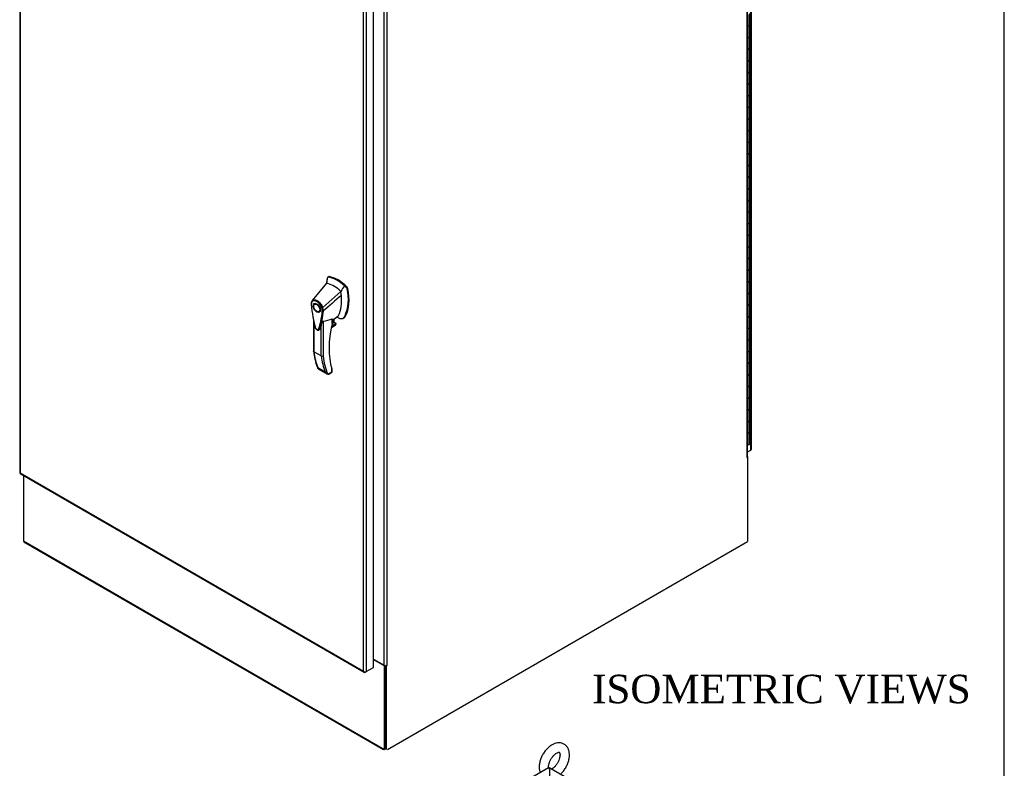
# Model space of a CAD drawing. Header units: inches. Extents: x 1 to 359, y -2 to 239.
# Tile 17 of 18: x 290 to 359, y 134 to 187. Entities that reach past the tile are written whole.
import ezdxf
from ezdxf.enums import TextEntityAlignment as Align

# ---------------------------------------------------------------- set-up
doc = ezdxf.new("R2010")
doc.units = ezdxf.units.IN
doc.header["$MEASUREMENT"] = 0
for name, color, linetype in [('COM54746-60', 7, 'Continuous'), ('COM70449-6', 7, 'Continuous'), ('COM71197-3', 7, 'Continuous'), ('COM71198-6', 7, 'Continuous'), ('COM71199-4', 7, 'Continuous'), ('Default', 7, 'Continuous'), ('HAN13068', 7, 'Continuous'), ('SCS86414', 7, 'Continuous')]:
    doc.layers.add(name, color=color, linetype=linetype)
doc.styles.add('SEACAD_Times_New_Roman', font='times.ttf')

# ---------------------------------------------------------------- blocks, each defined once
blk = doc.blocks.new('SE6')
at = {"layer": 'COM54746-60', "color": 7, "linetype": 'Continuous'}
for p, q in [((341.222, 186.289), (341.222, 187.106)), ((341.345, 186.357), (341.345, 187.173)), ((341.222, 185.473), (341.222, 186.289)), ((341.345, 185.54), (341.345, 186.357)), ((341.222, 184.656), (341.222, 185.473)), ((341.345, 184.724), (341.345, 185.54)), ((341.345, 183.907), (341.345, 184.724)), ((341.222, 183.84), (341.222, 184.656)), ((341.222, 183.023), (341.222, 183.84)), ((341.345, 183.091), (341.345, 183.907)), ((341.222, 182.207), (341.222, 183.023)), ((341.345, 182.274), (341.345, 183.091)), ((341.222, 181.39), (341.222, 182.207)), ((341.345, 181.458), (341.345, 182.274)), ((341.222, 180.574), (341.222, 181.39)), ((341.345, 180.641), (341.345, 181.458)), ((341.222, 179.757), (341.222, 180.574)), ((341.345, 179.825), (341.345, 180.641)), ((341.222, 178.941), (341.222, 179.757)), ((341.345, 179.008), (341.345, 179.825)), ((341.222, 178.124), (341.222, 178.941)), ((341.345, 178.192), (341.345, 179.008)), ((341.222, 177.308), (341.222, 178.124)), ((341.345, 177.375), (341.345, 178.192)), ((341.222, 176.491), (341.222, 177.308)), ((341.345, 176.559), (341.345, 177.375)), ((341.222, 175.675), (341.222, 176.491)), ((341.345, 175.742), (341.345, 176.559)), ((341.345, 174.926), (341.345, 175.742)), ((341.222, 174.858), (341.222, 175.675)), ((341.222, 174.042), (341.222, 174.858)), ((341.345, 174.109), (341.345, 174.926)), ((341.222, 173.225), (341.222, 174.042)), ((341.345, 173.293), (341.345, 174.109)), ((341.222, 172.409), (341.222, 173.225)), ((341.345, 172.476), (341.345, 173.293)), ((341.222, 171.592), (341.222, 172.409)), ((341.345, 171.66), (341.345, 172.476)), ((341.222, 170.776), (341.222, 171.592)), ((341.345, 170.843), (341.345, 171.66)), ((341.222, 169.959), (341.222, 170.776)), ((341.345, 170.027), (341.345, 170.843)), ((341.222, 169.143), (341.222, 169.959)), ((341.345, 169.21), (341.345, 170.027)), ((341.222, 168.326), (341.222, 169.143)), ((341.345, 168.394), (341.345, 169.21)), ((341.222, 167.51), (341.222, 168.326)), ((341.345, 167.577), (341.345, 168.394)), ((341.222, 166.693), (341.222, 167.51)), ((341.345, 166.761), (341.345, 167.577)), ((341.345, 165.944), (341.345, 166.761)), ((341.222, 165.877), (341.222, 166.693)), ((341.222, 165.06), (341.222, 165.877)), ((341.345, 165.128), (341.345, 165.944)), ((341.222, 164.244), (341.222, 165.06)), ((341.345, 164.311), (341.345, 165.128)), ((341.222, 163.427), (341.222, 164.244)), ((341.345, 163.495), (341.345, 164.311)), ((341.222, 162.611), (341.222, 163.427)), ((341.345, 162.678), (341.345, 163.495)), ((341.222, 161.794), (341.222, 162.611)), ((341.345, 161.862), (341.345, 162.678)), ((341.222, 160.978), (341.222, 161.794)), ((341.345, 161.045), (341.345, 161.862)), ((341.222, 160.161), (341.222, 160.978)), ((341.345, 160.229), (341.345, 161.045)), ((341.222, 159.345), (341.222, 160.161)), ((341.345, 159.412), (341.345, 160.229)), ((341.222, 158.528), (341.222, 159.345)), ((341.345, 158.596), (341.345, 159.412)), ((341.222, 157.712), (341.222, 158.528)), ((341.345, 157.779), (341.345, 158.596)), ((341.345, 156.963), (341.345, 157.779)), ((341.222, 156.895), (341.222, 157.712)), ((341.189, 156.895), (341.222, 156.895))]:
    blk.add_line(p, q, dxfattribs=at)
for centre, start_param in [((341.228, 186.357), 1.231949), ((341.228, 186.357), 1.525279), ((341.228, 185.54), 1.233438), ((341.228, 185.54), 1.525279), ((341.228, 184.724), 1.231949), ((341.228, 184.724), 1.525279), ((341.228, 183.907), 1.233438), ((341.228, 183.907), 1.525279), ((341.228, 183.091), 1.231949), ((341.228, 183.091), 1.525279), ((341.228, 182.274), 1.233438), ((341.228, 182.274), 1.525279), ((341.228, 181.458), 1.231949), ((341.228, 181.458), 1.525279), ((341.228, 180.641), 1.233438), ((341.228, 180.641), 1.525279), ((341.228, 179.825), 1.231949), ((341.228, 179.825), 1.525279), ((341.228, 179.008), 1.233438), ((341.228, 179.008), 1.525279), ((341.228, 178.192), 1.233438), ((341.228, 178.192), 1.525279), ((341.228, 177.375), 1.233438), ((341.228, 177.375), 1.525279), ((341.228, 176.559), 1.233438), ((341.228, 176.559), 1.525279), ((341.228, 175.742), 1.233438), ((341.228, 175.742), 1.525279), ((341.228, 174.926), 1.233438), ((341.228, 174.926), 1.525279), ((341.228, 174.109), 1.233438), ((341.228, 174.109), 1.525279), ((341.228, 173.293), 1.231949), ((341.228, 173.293), 1.525279), ((341.228, 172.476), 1.233438), ((341.228, 172.476), 1.525279), ((341.228, 171.66), 1.231949), ((341.228, 171.66), 1.525279), ((341.228, 170.843), 1.233438), ((341.228, 170.843), 1.525279), ((341.228, 170.027), 1.231949), ((341.228, 170.027), 1.525279), ((341.228, 169.21), 1.233438), ((341.228, 169.21), 1.525279), ((341.228, 168.394), 1.231949), ((341.228, 168.394), 1.525279), ((341.228, 167.577), 1.233438), ((341.228, 167.577), 1.525279), ((341.228, 166.761), 1.233438), ((341.228, 166.761), 1.525279), ((341.228, 165.944), 1.233438), ((341.228, 165.944), 1.525279), ((341.228, 165.128), 1.231949), ((341.228, 165.128), 1.525279), ((341.228, 164.311), 1.233438), ((341.228, 164.311), 1.525279), ((341.228, 163.495), 1.231949), ((341.228, 163.495), 1.525279), ((341.228, 162.678), 1.233438), ((341.228, 162.678), 1.525279), ((341.228, 161.862), 1.233438), ((341.228, 161.862), 1.525279), ((341.228, 161.045), 1.233438), ((341.228, 161.045), 1.525279), ((341.228, 160.229), 1.231949), ((341.228, 160.229), 1.525279), ((341.228, 159.412), 1.233438), ((341.228, 159.412), 1.525279), ((341.228, 158.596), 1.231949), ((341.228, 158.596), 1.525279), ((341.228, 157.779), 1.233438), ((341.228, 157.779), 1.525279), ((341.228, 156.963), 1.233438)]:
    blk.add_ellipse(centre, major_axis=(-0.117, 0), ratio=0.57735, start_param=start_param, end_param=3.141593, dxfattribs=at)
at = {"layer": 'COM71197-3', "color": 7, "linetype": 'Continuous'}
for p, q in [((341.147, 156.026), (341.147, 206.085)), ((341.189, 156.084), (341.189, 206.143)), ((315.649, 141.421), (315.649, 191.48)), ((315.851, 191.48), (315.851, 141.421)), ((341.136, 156.007), (341.147, 156.001)), ((341.147, 156.001), (341.181, 156.021)), ((341.181, 156.021), (341.159, 156.033)), ((341.181, 156.021), (341.181, 150.101)), ((315.881, 135.494), (341.181, 150.101)), ((314.912, 141.846), (315.649, 141.421)), ((315.75, 141.397), (315.75, 135.496)), ((315.78, 141.399), (315.817, 141.377)), ((315.851, 141.396), (315.817, 141.377)), ((315.817, 135.494), (315.817, 141.377)), ((315.828, 141.41), (315.851, 141.396)), ((315.753, 135.494), (315.75, 135.496))]:
    blk.add_line(p, q, dxfattribs=at)
for centre, major_axis, start_param, end_param in [((341.147, 156.013), (0.0075, 0.013), 0.785398, 3.926991), ((341.046, 156.084), (-0.143, 0), 2.356194, 3.141593), ((315.75, 141.479), (0.143, 0), 3.926991, 5.497787), ((315.851, 141.409), (-0.0075, -0.013), 0.785398, 3.926991)]:
    blk.add_ellipse(centre, major_axis=major_axis, ratio=0.57735, start_param=start_param, end_param=end_param, dxfattribs=at)
at = {"layer": 'COM71198-6', "color": 7, "linetype": 'Continuous'}
for p, q in [((341.181, 156.057), (341.181, 156.021)), ((290.319, 154.735), (290.319, 150.14)), ((290.319, 150.14), (315.683, 135.496)), ((290.348, 150.075), (315.603, 135.494)), ((314.912, 141.822), (315.683, 141.377)), ((315.72, 141.399), (315.683, 141.377)), ((315.683, 135.496), (315.683, 141.377)), ((315.75, 135.535), (315.75, 141.397))]:
    blk.add_line(p, q, dxfattribs=at)
for centre, major_axis, start_param, end_param in [((290.42, 150.199), (0.071, 0.124), 2.356194, 3.141593), ((315.784, 135.555), (0.072, 0.124), -3.926991, -3.909474)]:
    blk.add_ellipse(centre, major_axis=major_axis, ratio=0.57735, start_param=start_param, end_param=end_param, dxfattribs=at)
at = {"layer": 'COM71199-4', "color": 7, "linetype": 'Continuous'}
for p, q in [((341.412, 156.509), (341.412, 207.411)), ((341.454, 156.568), (341.454, 207.47)), ((290.046, 205.838), (290.046, 154.936)), ((290.088, 205.74), (290.088, 154.916)), ((314.192, 141), (314.192, 191.823)), ((314.394, 191.862), (314.394, 140.961)), ((314.912, 141.259), (314.912, 192.161)), ((341.189, 156.381), (341.412, 156.509)), ((290.083, 154.871), (314.256, 140.915)), ((290.087, 154.916), (290.088, 154.916)), ((290.087, 154.916), (290.088, 154.916)), ((290.087, 154.916), (290.087, 154.916)), ((290.088, 154.916), (314.192, 141)), ((290.088, 154.916), (290.088, 154.916)), ((314.394, 140.961), (314.912, 141.259)), ((314.192, 140.999), (314.192, 141)), ((314.192, 141), (314.192, 141)), ((314.192, 141), (314.192, 140.999)), ((314.192, 140.999), (314.192, 141)), ((314.192, 140.999), (314.192, 140.999)), ((314.263, 140.944), (314.247, 140.921)), ((314.327, 140.922), (314.394, 140.961))]:
    blk.add_line(p, q, dxfattribs=at)
for centre, radius, start, end in [((314.353, 141.053), 0.169, 198.56886, 231.33198), ((314.387, 141.171), 0.26, 221.3936, 244.29429)]:
    blk.add_arc(centre, radius, start, end, dxfattribs=at)
for centre, major_axis, start_param, end_param in [((341.311, 156.568), (-0.143, 0), 2.356194, 3.141593), ((290.189, 154.936), (0.143, 0), 3.141593, 3.27243), ((290.155, 154.994), (0.071, 0.124), 3.010756, 3.141593), ((314.327, 141.038), (0.071, 0.124), 3.010756, 3.926991), ((314.293, 141.019), (0.143, 0), 4.581552, 5.497787)]:
    blk.add_ellipse(centre, major_axis=major_axis, ratio=0.57735, start_param=start_param, end_param=end_param, dxfattribs=at)
for points in [[(290.047, 154.925), (290.049, 154.922), (290.054, 154.92), (290.064, 154.918), (290.068, 154.917), (290.077, 154.917), (290.082, 154.916), (290.087, 154.916)], [(290.075, 154.877), (290.074, 154.88), (290.074, 154.885), (290.077, 154.895), (290.079, 154.899), (290.082, 154.907), (290.085, 154.911), (290.087, 154.916)]]:
    blk.add_open_spline(points, degree=3, knots=[0, 0, 0, 0, 0.5, 0.5, 0.75, 0.75, 1, 1, 1, 1], dxfattribs=at)
at = {"layer": 'HAN13068', "color": 7, "linetype": 'Continuous'}
for p, q in [((311.607, 168.233), (310.601, 167.01)), ((311.657, 168.58), (311.607, 168.233)), ((311.667, 168.622), (311.657, 168.58)), ((311.747, 168.688), (311.689, 168.655)), ((311.722, 168.661), (311.779, 168.694)), ((312.607, 167.655), (311.335, 166.52)), ((312.993, 167.927), (312.866, 168.049)), ((312.993, 167.927), (313.05, 167.96)), ((313.048, 167.825), (313.105, 167.857)), ((310.601, 167.009), (310.573, 166.975)), ((310.857, 166.804), (310.769, 166.753)), ((311.069, 166.233), (311.157, 166.284)), ((311.385, 166.284), (311.387, 166.285)), ((310.691, 165.649), (310.691, 163.461)), ((310.717, 165.525), (310.717, 163.422)), ((311.361, 165.56), (311.361, 163.129)), ((312.271, 165.371), (311.957, 165.19)), ((311.97, 165.246), (312.252, 165.409)), ((312.004, 165.395), (312.004, 165.737)), ((312.004, 165.392), (312.121, 165.46)), ((312.022, 165.638), (312.395, 165.906)), ((312.022, 165.42), (312.022, 165.717)), ((312.121, 165.46), (312.121, 165.709)), ((312.13, 165.472), (312.13, 165.715)), ((312.252, 165.409), (312.13, 165.479)), ((312.773, 165.775), (312.831, 165.809)), ((312.88, 165.889), (312.937, 165.921)), ((311.234, 163.124), (311.234, 165.305)), ((311.942, 165.118), (312.21, 165.273)), ((311.945, 165.129), (312.242, 165.301)), ((311.234, 163.124), (310.717, 163.422)), ((310.982, 162.301), (311.498, 162.003)), ((311.01, 162.229), (311.636, 161.868)), ((311.695, 161.846), (311.983, 162.012)), ((311.765, 161.856), (311.98, 161.98)), ((311.983, 162.012), (311.983, 162.211)), ((312.01, 162.032), (312.01, 162.193))]:
    blk.add_line(p, q, dxfattribs=at)
for centre, radius, start, end in [((311.715, 168.614), 0.0478, 80.57156, 170.09371), ((310.147, 167.102), 2.99, 336.06491, 13.99549), ((312.843, 167.781), 0.21, 12.12422, 44.31154), ((310.865, 166.8), 0.337, 153.45406, 184.20608), ((310.853, 166.745), 0.32, 141.11203, 182.47497), ((310.865, 166.8), 0.337, 141.55217, 146.85821), ((306.416, 166.648), 4.984, 340.56542, 355.82537), ((311.257, 166.683), 0.181, 272.98106, 295.53925), ((310.597, 166.271), 0.708, 1.4293, 19.06819), ((311.35, 166.37), 0.0931, 241.17241, 292.54547), ((310.631, 166.245), 0.755, 2.98151, 21.32136), ((318.349, 167.312), 7.837, 190.09001, 195.88696), ((311.093, 167.792), 2.248, 276.83272, 293.90537), ((311.962, 165.42), 0.06, 346.46287, 0), ((312.232, 165.376), 0.0385, 352.48421, 59.47215), ((311.009, 162.687), 3.418, 65.17768, 67.57798), ((312.148, 165.373), 0.119, 301.76301, 322.50066), ((315.36, 163.97), 4.697, 186.16016, 201.37978), ((311.293, 163.243), 0.133, 243.40997, 300.79876), ((311.809, 162.185), 0.36, 210.45213, 251.46621), ((311.95, 162.032), 0.06, 300, 360), ((311.55, 161.909), 0.158, 335.6435, 336.40064)]:
    blk.add_arc(centre, radius, start, end, dxfattribs=at)
for centre, major_axis, ratio, start_param, end_param in [((314.219, 166.405), (-1.861, 3.223), 0.57735, 0.554197, 0.68076), ((312.107, 166.171), (-1.142, 1.979), 0.57735, -0.49151, -0.47064), ((312.107, 166.171), (-1.142, 1.979), 0.57735, -0.533193, -0.49151), ((312.107, 166.171), (-1.142, 1.979), 0.57735, 5.183029, 5.749992), ((312.358, 166.315), (-1.292, 2.238), 0.57735, 5.216072, 5.852948), ((311.81, 168.58), (0.062, -0.108), 0.57735, 2.711356, 3.141593), ((312.415, 166.348), (-1.292, 2.238), 0.57735, 5.142626, 5.852948), ((310.246, 168.408), (1.711, -2.963), 0.57735, 0.961917, 1.005578), ((310.246, 168.408), (1.711, -2.963), 0.57735, 0.934083, 0.961917), ((310.246, 168.408), (1.711, -2.963), 0.57735, 0.9125, 0.934083), ((310.554, 168.586), (1.861, -3.223), 0.57735, 0.347274, 1.032882), ((313.019, 167.882), (0.063, -0.108), 0.57735, 1.032882, 2.001033), ((311.007, 166.544), (0.175, -0.303), 0.57735, 3.396895, 3.682808), ((310.246, 168.408), (1.711, -2.963), 0.57735, 0.347274, 0.9125), ((311.007, 166.544), (0.175, -0.303), 0.57735, 5.74197, 6.027883), ((316.363, 166.287), (-3.239, -5.609), 0.57735, 5.185461, 5.79467), ((311.962, 165.42), (-0.06, 0), 0.57735, 2.356194, 3.141593), ((311.962, 165.42), (-0.0583, 0.014), 0.372014, 2.470308, 3.141593), ((311.957, 165.532), (-0.101, -0.175), 0.57735, 1.252561, 2.850817), ((311.947, 165.538), (0.094, 0.162), 0.57735, 4.529102, 5.92263), ((312.1, 165.472), (-0.03, 0), 0.57735, 2.356194, 3.141593), ((312.185, 165.346), (-0.063, -0.108), 0.57735, 1.492881, 2.113829), ((312.149, 166.281), (-0.225, 0.39), 0.57735, 3.222251, 3.488867), ((312.4, 166.426), (0.375, -0.65), 0.57735, -0.71714, -0.516378), ((312.4, 166.426), (-0.375, 0.65), 0.57735, 2.625215, 3.488867), ((312.456, 166.458), (-0.375, 0.65), 0.57735, 3.141593, 3.488867), ((315.908, 167.183), (-3.7, -6.408), 0.57735, -0.658671, -0.441314), ((316.424, 166.885), (-3.7, -6.408), 0.57735, -0.658671, -0.441314), ((316.488, 166.848), (-3.655, -6.33), 0.57735, 5.625294, 5.881649), ((311.92, 162.049), (-0.0623, 0.0676), 0.368973, 3.059018, 3.844416), ((311.941, 162.236), (-0.0573, -0.0179), 0.720992, 2.15675, 3.145085), ((311.92, 162.049), (-0.0897, 0.0201), 0.368973, 2.438769, 3.224167)]:
    blk.add_ellipse(centre, major_axis=major_axis, ratio=ratio, start_param=start_param, end_param=end_param, dxfattribs=at)
for major_axis in [(0.175, -0.303), (0.15, -0.26)]:
    blk.add_ellipse((310.919, 166.493), major_axis=major_axis, ratio=0.57735, dxfattribs=at)
for points in [[(312.866, 168.049), (312.78, 167.918), (312.693, 167.787), (312.607, 167.655)], [(312.646, 167.377), (312.226, 167.013), (311.806, 166.649), (311.387, 166.285)], [(311.116, 164.99), (311.111, 164.974), (311.102, 164.962), (311.091, 164.953)]]:
    blk.add_open_spline(points, degree=3, dxfattribs=at)
for points, knots in [([(310.529, 166.775), (310.524, 166.772), (310.521, 166.768), (310.516, 166.76), (310.515, 166.756), (310.516, 166.75), (310.516, 166.748), (310.518, 166.744), (310.519, 166.742), (310.522, 166.739), (310.524, 166.737), (310.528, 166.734), (310.53, 166.732), (310.533, 166.731)], [0, 0, 0, 0, 0.25, 0.25, 0.5, 0.5, 0.625, 0.625, 0.75, 0.75, 0.875, 0.875, 1, 1, 1, 1]), ([(310.533, 166.731), (310.553, 166.445), (310.591, 166.153), (310.671, 165.706), (310.702, 165.556), (310.755, 165.329), (310.774, 165.252), (310.8, 165.157), (310.805, 165.138), (310.819, 165.099), (310.828, 165.08), (310.862, 165.027), (310.892, 164.998), (310.951, 164.964), (310.981, 164.96), (311.014, 164.976), (311.023, 164.984), (311.036, 165.008), (311.04, 165.022), (311.066, 165.088), (311.084, 165.143), (311.137, 165.309), (311.167, 165.424), (311.248, 165.777), (311.285, 166.026), (311.305, 166.289)], [0, 0, 0, 0, 0.25, 0.25, 0.375, 0.375, 0.4375, 0.4375, 0.453125, 0.453125, 0.46875, 0.46875, 0.5, 0.5, 0.53125, 0.53125, 0.546875, 0.546875, 0.5625, 0.5625, 0.625, 0.625, 0.75, 0.75, 1, 1, 1, 1]), ([(310.601, 167.01), (310.595, 167.002), (310.591, 166.991), (310.592, 166.968), (310.596, 166.956), (310.604, 166.946)], [0, 0, 0, 0, 0.5, 0.5, 1, 1, 1, 1]), ([(310.601, 167.01), (310.623, 167.031), (310.649, 167.047), (310.706, 167.067), (310.738, 167.071), (310.805, 167.067), (310.84, 167.059), (310.912, 167.032), (310.949, 167.013), (311.021, 166.965), (311.057, 166.935), (311.126, 166.868), (311.159, 166.83), (311.22, 166.748), (311.248, 166.705), (311.296, 166.614), (311.317, 166.566), (311.335, 166.52)], [0, 0, 0, 0, 0.125, 0.125, 0.25, 0.25, 0.375, 0.375, 0.5, 0.5, 0.625, 0.625, 0.75, 0.75, 0.875, 0.875, 1, 1, 1, 1]), ([(311.266, 166.502), (311.251, 166.545), (311.232, 166.587), (311.204, 166.638), (311.198, 166.648), (311.187, 166.669), (311.18, 166.679), (311.162, 166.708), (311.148, 166.727), (311.121, 166.764), (311.107, 166.782), (311.084, 166.807), (311.077, 166.815), (311.061, 166.832), (311.054, 166.839), (311.015, 166.877), (310.983, 166.904), (310.916, 166.948), (310.883, 166.965), (310.843, 166.981), (310.835, 166.983), (310.819, 166.988), (310.811, 166.99), (310.787, 166.996), (310.771, 166.998), (310.742, 167), (310.727, 166.999), (310.699, 166.995), (310.685, 166.992), (310.647, 166.979), (310.624, 166.965), (310.604, 166.946)], [0, 0, 0, 0, 0.125, 0.125, 0.15625, 0.15625, 0.1875, 0.1875, 0.25, 0.25, 0.3125, 0.3125, 0.34375, 0.34375, 0.375, 0.375, 0.5, 0.5, 0.625, 0.625, 0.65625, 0.65625, 0.6875, 0.6875, 0.75, 0.75, 0.8125, 0.8125, 0.875, 0.875, 1, 1, 1, 1]), ([(311.234, 165.305), (311.245, 165.345), (311.259, 165.387), (311.286, 165.453), (311.296, 165.476), (311.314, 165.511), (311.321, 165.522), (311.334, 165.54), (311.339, 165.546), (311.349, 165.556), (311.356, 165.559), (311.361, 165.56)], [0, 0, 0, 0, 0.5, 0.5, 0.75, 0.75, 0.875, 0.875, 0.9375, 0.9375, 1, 1, 1, 1]), ([(312.004, 165.737), (312.007, 165.738), (312.009, 165.738), (312.013, 165.738), (312.015, 165.738), (312.018, 165.735), (312.02, 165.733), (312.022, 165.727), (312.022, 165.724), (312.022, 165.72), (312.022, 165.719), (312.022, 165.719)], [0, 0, 0, 0, 0.0625, 0.0625, 0.125, 0.125, 0.25, 0.25, 0.375, 0.375, 0.3976584, 0.3976584, 0.3976584, 0.3976584]), ([(310.811, 165.098), (310.814, 165.088), (310.827, 165.055), (310.871, 165), (310.931, 164.95), (310.995, 164.927), (311.052, 164.929), (311.078, 164.946), (311.09, 164.954)], [0, 0, 0, 0, 0.073016, 0.283833, 0.503672, 0.707831, 0.875226, 1, 1, 1, 1]), ([(311.234, 165.305), (311.214, 165.236), (311.192, 165.168), (311.157, 165.067), (311.145, 165.034), (311.125, 164.984), (311.115, 164.971), (311.102, 164.962)], [0, 0, 0, 0, 0.2045748, 0.2045748, 0.3106572, 0.3106572, 0.3644617, 0.3644617, 0.3644617, 0.3644617]), ([(310.717, 163.422), (310.713, 163.425), (310.71, 163.428), (310.703, 163.433), (310.7, 163.436), (310.696, 163.443), (310.694, 163.446), (310.692, 163.453), (310.691, 163.457), (310.691, 163.461)], [0, 0, 0, 0, 0.125, 0.125, 0.25, 0.25, 0.375, 0.375, 0.4994523, 0.4994523, 0.4994523, 0.4994523]), ([(311.01, 162.229), (311.007, 162.231), (311.004, 162.233), (310.997, 162.239), (310.994, 162.242), (310.987, 162.252), (310.984, 162.26), (310.982, 162.274), (310.981, 162.279), (310.981, 162.289), (310.982, 162.295), (310.982, 162.301)], [0.2815674, 0.2815674, 0.2815674, 0.2815674, 0.375, 0.375, 0.5, 0.5, 0.75, 0.75, 0.875, 0.875, 1, 1, 1, 1]), ([(312.01, 162.192), (312.01, 162.192), (312.009, 162.193), (312.008, 162.194), (312.005, 162.196), (311.996, 162.202), (311.99, 162.206), (311.983, 162.211)], [0.4406417, 0.4406417, 0.4406417, 0.4406417, 0.5, 0.5, 0.75, 0.75, 1, 1, 1, 1]), ([(312.009, 162.193), (312.009, 162.193), (312.01, 162.198), (312.008, 162.218), (312.003, 162.237), (311.997, 162.253)], [0, 0, 0, 0, 0.010769, 0.221303, 1, 1, 1, 1]), ([(311.694, 161.844), (311.71, 161.841), (311.723, 161.841), (311.741, 161.845), (311.747, 161.847), (311.757, 161.851), (311.76, 161.853), (311.764, 161.855)], [0, 0, 0, 0, 0.25, 0.25, 0.375, 0.375, 0.4533737, 0.4533737, 0.4533737, 0.4533737])]:
    blk.add_open_spline(points, degree=3, knots=knots, dxfattribs=at)
blk = doc.blocks.new('SE7')
at = {"layer": 'COM70449-6', "color": 7, "linetype": 'Continuous'}
for p, q in [((327.194, 134.214), (301.83, 119.57)), ((327.266, 134.207), (327.299, 134.188))]:
    blk.add_line(p, q, dxfattribs=at)
blk.add_ellipse((327.266, 134.09), major_axis=(0.071, -0.124), ratio=0.57735, start_param=2.356194, end_param=3.926991, dxfattribs=at)
at = {"layer": 'COM71197-3', "color": 7, "linetype": 'Continuous'}
for p in [(327.232, 134.149), (352.663, 119.544), (327.299, 131.534)]:
    blk.add_line(p, (327.299, 134.188), dxfattribs=at)
at = {"layer": 'SCS86414', "color": 7, "linetype": 'Continuous'}
for points, knots in [([(328.099, 133.817), (328.122, 133.838), (328.203, 133.916), (328.337, 134.096), (328.479, 134.336), (328.586, 134.595), (328.654, 134.858), (328.678, 135.12), (328.652, 135.359), (328.581, 135.565), (328.473, 135.73), (328.327, 135.859), (328.15, 135.942), (327.954, 135.972), (327.753, 135.952), (327.548, 135.884), (327.343, 135.767), (327.143, 135.603), (326.96, 135.399), (326.803, 135.167), (326.677, 134.916), (326.588, 134.656), (326.547, 134.431), (326.543, 134.312), (326.542, 134.265)], [0.0067005, 0.0067005, 0.0067005, 0.0067005, 0.0235987, 0.0732598, 0.122809, 0.172543, 0.2227337, 0.2737893, 0.3259314, 0.3706857, 0.413001, 0.4540127, 0.4975629, 0.5398948, 0.5826947, 0.6277179, 0.6754889, 0.7250182, 0.7747757, 0.8243566, 0.8739497, 0.9238531, 0.9744105, 1, 1, 1, 1]), ([(327.205, 134.265), (327.205, 134.291), (327.208, 134.357), (327.235, 134.5), (327.298, 134.679), (327.393, 134.86), (327.511, 135.024), (327.641, 135.158), (327.767, 135.249), (327.874, 135.296), (327.941, 135.304), (327.96, 135.297), (327.959, 135.299), (327.982, 135.27), (328.006, 135.19), (328.01, 135.064), (327.984, 134.903), (327.926, 134.724), (327.836, 134.543), (327.721, 134.375), (327.592, 134.236), (327.487, 134.155), (327.43, 134.123), (327.414, 134.115)], [0, 0, 0, 0, 0.0193731, 0.0566994, 0.0949275, 0.1338816, 0.1730702, 0.2118514, 0.2497183, 0.2865077, 0.322969, 0.3609119, 0.4059463, 0.4422881, 0.4769141, 0.5136504, 0.5507658, 0.5888459, 0.6277166, 0.6669031, 0.7057892, 0.7438221, 0.7603099, 0.7603099, 0.7603099, 0.7603099]), ([(326.542, 134.265), (326.544, 134.214), (326.548, 134.1), (326.577, 133.969), (326.606, 133.889), (326.61, 133.877)], [0, 0, 0, 0, 0.0974198, 0.2576165, 0.2858149, 0.2858149, 0.2858149, 0.2858149])]:
    blk.add_open_spline(points, degree=3, knots=knots, dxfattribs=at)
blk.add_open_spline([(327.208, 134.214), (327.207, 134.23), (327.206, 134.247), (327.205, 134.265)], degree=3, dxfattribs=at)
blk = doc.blocks.new('BORDER')
at = {"layer": 'Default', "color": 7, "linetype": 'Continuous'}
blk.add_line((0, 0), (0, 27.86), dxfattribs=at)

msp = doc.modelspace()

# ---------------------------------------------------------------- block references
at = {"layer": 'Default', "color": 7, "xscale": 8.55, "yscale": 8.55, "zscale": 8.55}
msp.add_blockref('BORDER', (359.223, 0.67), dxfattribs=at)
at = {"layer": 'Default'}
for name in ['SE6', 'SE7']:
    msp.add_blockref(name, (0, 0), dxfattribs=at)

# ---------------------------------------------------------------- texts
at = {"layer": 'Default', "color": 7, "linetype": 'Continuous', "style": 'SEACAD_Times_New_Roman'}
msp.add_text('ISOMETRIC VIEWS', height=2, dxfattribs=at).set_placement((330.262, 140.743), align=Align.TOP_LEFT)

doc.saveas('drawing.dxf')
